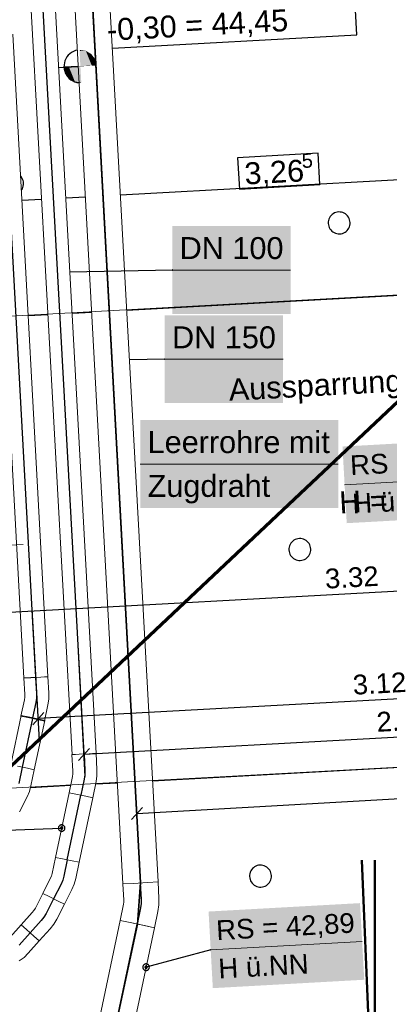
# Model space of a CAD drawing. Extents: x -779 to 790, y -208 to 633.
# Tile 86 of 232: x -89 to -55, y 97 to 187. Entities that reach past the tile are written whole.
import ezdxf
from ezdxf.lldxf.tags import DXFTag

# ---------------------------------------------------------------- set-up
doc = ezdxf.new("R2010")
doc.units = 0
doc.layers.get('0').update_dxf_attribs({"lineweight": 25})
for name, color, linetype, lineweight, true_color in [('01 Allgemein Bemaßung', 7, 'Continuous', 25, 0x848484), ('01AFU Allgemein Bemaßung-A07F5V4RWF', 7, 'Continuous', 25, 0x848484), ('02 Raster Gebäude-A07F5V4QWF', 7, 'Continuous', 25, 0x848484), ('20 Magerbeton Bohrungen', 7, 'Continuous', 25, 0x848484), ('20 Magerbeton Bohrungen-gefuellt', 7, 'Continuous', 35, 0xfefefe), ('ELT Leerrohre', 1, 'Continuous', 35, 0xff0000), ('S_Mass', 150, 'Continuous', 25, 0x007fff), ('S_Regenwasser_Grundleitung', 7, 'Continuous', 70, 0x0080ff), ('S_Warmwasser', 1, 'STRICHLINIE2', 35, 0xff0000), ('X_Mass', 150, 'Continuous', 25, 0x007fff)]:
    doc.layers.add(name, color=color, linetype=linetype, lineweight=lineweight, true_color=true_color)
doc.layers.add('02 Raster Gebäude-A07F5V53WF', color=7, linetype='Continuous', lineweight=13)
doc.layers.add('ITB_Einfügepunkt-A07F5V4UWF', color=3, linetype='Continuous', lineweight=50, true_color=0x00ff00, plot=False)
doc.layers.add('ITB_Einfügepunkt-A07F5V54WF', color=3, linetype='Continuous', lineweight=50, true_color=0x00ff00, plot=False)
doc.styles.get("Standard").update_dxf_attribs({"font": 'arial.ttf'})
tags = doc.linetypes.add('Raster-A07F5V4TWF', pattern=[0.2, 0.1, -0.05, 0, -0.05]).pattern_tags.tags
tags[10:11] = [DXFTag(74, 4), DXFTag(75, 0), DXFTag(340, '0'), DXFTag(46, 1.0), DXFTag(50, 0.0), DXFTag(44, 0.0), DXFTag(45, 0.0)]
tags[8:9] = [DXFTag(74, 4), DXFTag(75, 0), DXFTag(340, '0'), DXFTag(46, 1.0), DXFTag(50, 0.0), DXFTag(44, 0.0), DXFTag(45, 0.0)]
tags[6:7] = [DXFTag(74, 4), DXFTag(75, 0), DXFTag(340, '0'), DXFTag(46, 1.0), DXFTag(50, 0.0), DXFTag(44, 0.0), DXFTag(45, 0.0)]
tags[4:5] = [DXFTag(74, 4), DXFTag(75, 0), DXFTag(340, '0'), DXFTag(46, 1.0), DXFTag(50, 0.0), DXFTag(44, 0.0), DXFTag(45, 0.0)]
tags = doc.linetypes.add('Raster-A07F5V57WF', pattern=[0.2, 0.1, -0.05, 0, -0.05]).pattern_tags.tags
tags[10:11] = [DXFTag(74, 4), DXFTag(75, 0), DXFTag(340, '0'), DXFTag(46, 1.0), DXFTag(50, 0.0), DXFTag(44, 0.0), DXFTag(45, 0.0)]
tags[8:9] = [DXFTag(74, 4), DXFTag(75, 0), DXFTag(340, '0'), DXFTag(46, 1.0), DXFTag(50, 0.0), DXFTag(44, 0.0), DXFTag(45, 0.0)]
tags[6:7] = [DXFTag(74, 4), DXFTag(75, 0), DXFTag(340, '0'), DXFTag(46, 1.0), DXFTag(50, 0.0), DXFTag(44, 0.0), DXFTag(45, 0.0)]
tags[4:5] = [DXFTag(74, 4), DXFTag(75, 0), DXFTag(340, '0'), DXFTag(46, 1.0), DXFTag(50, 0.0), DXFTag(44, 0.0), DXFTag(45, 0.0)]
tags = doc.linetypes.add('STRICHLINIE2', pattern=[9.525, 6.35, -3.175]).pattern_tags.tags
tags[6:7] = [DXFTag(74, 4), DXFTag(75, 0), DXFTag(340, '0'), DXFTag(46, 0.0), DXFTag(50, 0.0), DXFTag(44, 0.0), DXFTag(45, 0.0)]
tags[4:5] = [DXFTag(74, 4), DXFTag(75, 0), DXFTag(340, '0'), DXFTag(46, 0.0), DXFTag(50, 0.0), DXFTag(44, 0.0), DXFTag(45, 0.0)]
tags = doc.linetypes.add('STRICHPUNKT2', pattern=[12.7, 6.35, -3.175, 0, -3.175]).pattern_tags.tags
tags[10:11] = [DXFTag(74, 4), DXFTag(75, 0), DXFTag(340, '0'), DXFTag(46, 0.0), DXFTag(50, 0.0), DXFTag(44, 0.0), DXFTag(45, 0.0)]
tags[8:9] = [DXFTag(74, 4), DXFTag(75, 0), DXFTag(340, '0'), DXFTag(46, 0.0), DXFTag(50, 0.0), DXFTag(44, 0.0), DXFTag(45, 0.0)]
tags[6:7] = [DXFTag(74, 4), DXFTag(75, 0), DXFTag(340, '0'), DXFTag(46, 0.0), DXFTag(50, 0.0), DXFTag(44, 0.0), DXFTag(45, 0.0)]
tags[4:5] = [DXFTag(74, 4), DXFTag(75, 0), DXFTag(340, '0'), DXFTag(46, 0.0), DXFTag(50, 0.0), DXFTag(44, 0.0), DXFTag(45, 0.0)]
tags = doc.linetypes.add('Wipeout_Contour-A07F5V4SWF', pattern=[1, 0, -1]).pattern_tags.tags
tags[6:7] = [DXFTag(74, 4), DXFTag(75, 0), DXFTag(340, '0'), DXFTag(46, 1.0), DXFTag(50, 0.0), DXFTag(44, 0.0), DXFTag(45, 0.0)]
tags[4:5] = [DXFTag(74, 4), DXFTag(75, 0), DXFTag(340, '0'), DXFTag(46, 1.0), DXFTag(50, 0.0), DXFTag(44, 0.0), DXFTag(45, 0.0)]

# ---------------------------------------------------------------- blocks, each defined once
blk = doc.blocks.new('Referenz-A07F5V4VWF', base_point=(-401.415, -176.34))
at = {"color": 0, "linetype": 'ByBlock', "lineweight": -2, "ltscale": 12.5}
for p, q in [((-83.374, 182.927), (-84.678, 182.856)), ((-84.678, 182.856), (-84.532, 182.289)), ((-84.532, 182.289), (-84.181, 181.82)), ((-84.181, 181.82), (-83.677, 181.522)), ((-83.677, 181.522), (-83.295, 181.468))]:
    blk.add_line(p, q, dxfattribs=at)
at = {"layer": '01AFU Allgemein Bemaßung-A07F5V4RWF', "color": 0, "linetype": 'Wipeout_Contour-A07F5V4SWF', "lineweight": -2, "ltscale": 1.625}
for p, q in [((-61.481, 175.005), (-68.837, 174.603)), ((-68.837, 174.603), (-68.681, 171.75)), ((-61.325, 172.152), (-61.481, 175.005)), ((-68.681, 171.75), (-61.325, 172.152))]:
    blk.add_line(p, q, dxfattribs=at)
at = {"layer": '01AFU Allgemein Bemaßung-A07F5V4RWF', "color": 0, "lineweight": -2}
for p, q in [((-32.408, 173.763), (-79.527, 171.185)), ((-86.716, 170.791), (-88.514, 170.693)), ((-82.722, 171.01), (-84.52, 170.912))]:
    blk.add_line(p, q, dxfattribs=at)
at = {"layer": '02 Raster Gebäude-A07F5V4QWF', "color": 0, "linetype": 'Raster-A07F5V4TWF', "lineweight": -2, "ltscale": 187.5}
for p, q in [((451.144, 189.676), (-78.952, 160.671)), ((-86.141, 160.277), (-87.938, 160.179)), ((-82.147, 160.496), (-83.944, 160.397)), ((448.25, 146.453), (-76.602, 117.734)), ((-84.077, 117.325), (-87.741, 117.125)), ((-79.798, 117.559), (-81.802, 117.45))]:
    blk.add_line(p, q, dxfattribs=at)
at = {"layer": '20 Magerbeton Bohrungen', "color": 0, "linetype": 'Wipeout_Contour-A07F5V4SWF', "lineweight": -2, "ltscale": 1.625}
for p, q in [((-57.967, 185.823), (-58.276, 191.473)), ((-80.261, 184.603), (-57.967, 185.823))]:
    blk.add_line(p, q, dxfattribs=at)
at = {"layer": '20 Magerbeton Bohrungen', "color": 0, "lineweight": -2}
for p, q in [((-83.982, 184.205), (-84.14, 184.09)), ((-83.81, 184.299), (-83.982, 184.205)), ((-83.626, 184.37), (-83.81, 184.299)), ((-83.456, 184.411), (-83.626, 184.37)), ((-84.643, 183.267), (-84.674, 183.073)), ((-84.588, 183.455), (-84.643, 183.267)), ((-84.508, 183.634), (-84.588, 183.455)), ((-84.406, 183.802), (-84.508, 183.634)), ((-84.283, 183.955), (-84.406, 183.802)), ((-84.14, 184.09), (-84.283, 183.955)), ((-85.172, 182.829), (-83.374, 182.927)), ((-84.674, 183.073), (-84.679, 182.877)), ((-84.679, 182.877), (-84.658, 182.682)), ((-84.658, 182.682), (-84.612, 182.491)), ((-84.612, 182.491), (-84.541, 182.308)), ((-84.541, 182.308), (-84.448, 182.135)), ((-84.448, 182.135), (-84.332, 181.977)), ((-84.332, 181.977), (-84.197, 181.835)), ((-84.197, 181.835), (-84.044, 181.711)), ((-84.044, 181.711), (-83.877, 181.609)), ((-83.877, 181.609), (-83.697, 181.529)), ((-83.697, 181.529), (-83.509, 181.474)), ((-83.509, 181.474), (-83.315, 181.443)), ((-83.315, 181.443), (-83.293, 181.443)), ((-88.593, 172.882), (-88.636, 172.927)), ((-88.516, 172.777), (-88.593, 172.882)), ((-88.454, 172.662), (-88.516, 172.777)), ((-88.407, 172.54), (-88.454, 172.662)), ((-88.376, 172.412), (-88.407, 172.54)), ((-88.565, 171.639), (-88.544, 171.666)), ((-88.544, 171.666), (-88.476, 171.777)), ((-88.476, 171.777), (-88.423, 171.897)), ((-88.423, 171.897), (-88.386, 172.022)), ((-88.386, 172.022), (-88.366, 172.151)), ((-88.362, 172.282), (-88.376, 172.412)), ((-88.366, 172.151), (-88.362, 172.282)), ((-60.549, 168.873), (-60.569, 168.744)), ((-60.512, 168.999), (-60.549, 168.873)), ((-60.459, 169.118), (-60.512, 168.999)), ((-60.391, 169.23), (-60.459, 169.118)), ((-60.308, 169.332), (-60.391, 169.23)), ((-60.214, 169.422), (-60.308, 169.332)), ((-60.108, 169.499), (-60.214, 169.422)), ((-59.993, 169.562), (-60.108, 169.499)), ((-59.871, 169.609), (-59.993, 169.562)), ((-59.744, 169.639), (-59.871, 169.609)), ((-59.614, 169.653), (-59.744, 169.639)), ((-59.483, 169.65), (-59.614, 169.653)), ((-59.354, 169.629), (-59.483, 169.65)), ((-59.228, 169.592), (-59.354, 169.629)), ((-59.108, 169.539), (-59.228, 169.592)), ((-58.997, 169.471), (-59.108, 169.539)), ((-58.895, 169.389), (-58.997, 169.471)), ((-58.805, 169.294), (-58.895, 169.389)), ((-58.728, 169.188), (-58.805, 169.294)), ((-58.665, 169.074), (-58.728, 169.188)), ((-58.618, 168.952), (-58.665, 169.074)), ((-58.588, 168.824), (-58.618, 168.952)), ((-60.569, 168.744), (-60.572, 168.613)), ((-60.572, 168.613), (-60.559, 168.483)), ((-60.559, 168.483), (-60.528, 168.356)), ((-60.528, 168.356), (-60.481, 168.234)), ((-60.481, 168.234), (-60.418, 168.119)), ((-60.418, 168.119), (-60.341, 168.013)), ((-60.341, 168.013), (-60.251, 167.919)), ((-58.933, 167.886), (-58.838, 167.976)), ((-58.838, 167.976), (-58.756, 168.078)), ((-58.756, 168.078), (-58.687, 168.189)), ((-58.687, 168.189), (-58.634, 168.309)), ((-58.634, 168.309), (-58.597, 168.434)), ((-58.597, 168.434), (-58.577, 168.563)), ((-58.574, 168.694), (-58.588, 168.824)), ((-58.577, 168.563), (-58.574, 168.694)), ((-60.251, 167.919), (-60.149, 167.836)), ((-60.149, 167.836), (-60.038, 167.768)), ((-60.038, 167.768), (-59.918, 167.715)), ((-59.918, 167.715), (-59.793, 167.678)), ((-59.793, 167.678), (-59.663, 167.658)), ((-59.663, 167.658), (-59.533, 167.654)), ((-59.533, 167.654), (-59.402, 167.668)), ((-59.402, 167.668), (-59.275, 167.699)), ((-59.275, 167.699), (-59.153, 167.746)), ((-59.153, 167.746), (-59.038, 167.809)), ((-59.038, 167.809), (-58.933, 167.886)), ((-64.047, 139.33), (-64.1, 139.21)), ((-63.979, 139.441), (-64.047, 139.33)), ((-63.896, 139.543), (-63.979, 139.441)), ((-63.802, 139.633), (-63.896, 139.543)), ((-63.696, 139.71), (-63.802, 139.633)), ((-63.581, 139.773), (-63.696, 139.71)), ((-63.459, 139.82), (-63.581, 139.773)), ((-63.332, 139.851), (-63.459, 139.82)), ((-63.202, 139.864), (-63.332, 139.851)), ((-63.071, 139.861), (-63.202, 139.864)), ((-62.942, 139.841), (-63.071, 139.861)), ((-62.816, 139.804), (-62.942, 139.841)), ((-62.696, 139.751), (-62.816, 139.804)), ((-62.585, 139.683), (-62.696, 139.751)), ((-62.483, 139.6), (-62.585, 139.683)), ((-62.393, 139.506), (-62.483, 139.6)), ((-62.316, 139.4), (-62.393, 139.506)), ((-62.253, 139.285), (-62.316, 139.4)), ((-62.206, 139.163), (-62.253, 139.285)), ((-64.157, 138.955), (-64.16, 138.825)), ((-64.16, 138.825), (-64.147, 138.695)), ((-64.137, 139.085), (-64.157, 138.955)), ((-64.147, 138.695), (-64.116, 138.567)), ((-64.1, 139.21), (-64.137, 139.085)), ((-64.116, 138.567), (-64.069, 138.445)), ((-64.069, 138.445), (-64.006, 138.33)), ((-64.006, 138.33), (-63.929, 138.225)), ((-62.344, 138.289), (-62.275, 138.401)), ((-62.275, 138.401), (-62.222, 138.52)), ((-62.222, 138.52), (-62.185, 138.646)), ((-62.176, 139.036), (-62.206, 139.163)), ((-62.185, 138.646), (-62.165, 138.775)), ((-62.162, 138.906), (-62.176, 139.036)), ((-62.165, 138.775), (-62.162, 138.906)), ((-63.929, 138.225), (-63.839, 138.13)), ((-63.839, 138.13), (-63.737, 138.048)), ((-63.737, 138.048), (-63.626, 137.98)), ((-63.626, 137.98), (-63.506, 137.926)), ((-63.506, 137.926), (-63.381, 137.889)), ((-63.381, 137.889), (-63.251, 137.869)), ((-63.251, 137.869), (-63.121, 137.866)), ((-63.121, 137.866), (-62.991, 137.88)), ((-62.991, 137.88), (-62.863, 137.91)), ((-62.863, 137.91), (-62.741, 137.957)), ((-62.741, 137.957), (-62.626, 138.02)), ((-62.626, 138.02), (-62.521, 138.097)), ((-62.521, 138.097), (-62.426, 138.187)), ((-62.426, 138.187), (-62.344, 138.289)), ((-67.567, 109.653), (-67.635, 109.541)), ((-67.484, 109.755), (-67.567, 109.653)), ((-67.39, 109.845), (-67.484, 109.755)), ((-67.284, 109.922), (-67.39, 109.845)), ((-67.169, 109.984), (-67.284, 109.922)), ((-67.047, 110.031), (-67.169, 109.984)), ((-66.92, 110.062), (-67.047, 110.031)), ((-66.79, 110.076), (-66.92, 110.062)), ((-66.659, 110.073), (-66.79, 110.076)), ((-66.53, 110.052), (-66.659, 110.073)), ((-66.404, 110.015), (-66.53, 110.052)), ((-66.285, 109.962), (-66.404, 110.015)), ((-66.173, 109.894), (-66.285, 109.962)), ((-66.071, 109.812), (-66.173, 109.894)), ((-65.981, 109.717), (-66.071, 109.812)), ((-65.904, 109.611), (-65.981, 109.717)), ((-65.841, 109.496), (-65.904, 109.611)), ((-67.745, 109.167), (-67.748, 109.036)), ((-67.748, 109.036), (-67.735, 108.906)), ((-67.725, 109.296), (-67.745, 109.167)), ((-67.735, 108.906), (-67.704, 108.779)), ((-67.688, 109.422), (-67.725, 109.296)), ((-67.704, 108.779), (-67.657, 108.657)), ((-67.635, 109.541), (-67.688, 109.422)), ((-65.863, 108.612), (-65.81, 108.732)), ((-65.794, 109.374), (-65.841, 109.496)), ((-65.81, 108.732), (-65.773, 108.857)), ((-65.764, 109.247), (-65.794, 109.374)), ((-65.773, 108.857), (-65.753, 108.986)), ((-65.75, 109.117), (-65.764, 109.247)), ((-65.753, 108.986), (-65.75, 109.117)), ((-67.657, 108.657), (-67.594, 108.542)), ((-67.594, 108.542), (-67.517, 108.436)), ((-67.517, 108.436), (-67.427, 108.341)), ((-67.427, 108.341), (-67.325, 108.259)), ((-67.325, 108.259), (-67.214, 108.191)), ((-67.214, 108.191), (-67.094, 108.138)), ((-67.094, 108.138), (-66.969, 108.101)), ((-66.969, 108.101), (-66.839, 108.081)), ((-66.839, 108.081), (-66.709, 108.077)), ((-66.709, 108.077), (-66.579, 108.091)), ((-66.579, 108.091), (-66.451, 108.122)), ((-66.451, 108.122), (-66.329, 108.169)), ((-66.329, 108.169), (-66.214, 108.231)), ((-66.214, 108.231), (-66.109, 108.308)), ((-66.109, 108.308), (-66.014, 108.399)), ((-66.014, 108.399), (-65.932, 108.5)), ((-65.932, 108.5), (-65.863, 108.612))]:
    blk.add_line(p, q, dxfattribs=at)
at = {"layer": '20 Magerbeton Bohrungen-gefuellt', "color": 0}
for points in [[(-83.24, 184.432), (-83.262, 184.432), (-83.262, 184.436)], [(-83.18, 182.938), (-83.24, 184.432), (-83.262, 184.432)], [(-82.626, 182.968), (-83.181, 182.968), (-83.24, 184.432)], [(-82.682, 184.353), (-83.207, 184.353), (-83.24, 184.432)], [(-82.626, 182.968), (-82.682, 184.353), (-83.207, 184.353)], [(-82.136, 182.995), (-82.627, 182.995), (-82.682, 184.353)], [(-82.179, 184.055), (-82.562, 184.055), (-82.682, 184.353)], [(-82.136, 182.995), (-82.179, 184.055), (-82.562, 184.055)], [(-81.804, 183.013), (-82.136, 183.013), (-82.179, 184.055)], [(-81.827, 183.587), (-82.01, 183.587), (-82.179, 184.055)], [(-81.804, 183.013), (-81.827, 183.587), (-82.01, 183.587)], [(-81.682, 183.02), (-81.804, 183.02), (-81.827, 183.587)], [(-84.555, 182.856), (-84.678, 182.856), (-84.556, 182.862)], [(-84.532, 182.289), (-84.555, 182.856), (-84.678, 182.856)], [(-84.223, 182.862), (-84.556, 182.862), (-84.224, 182.88)], [(-84.349, 182.289), (-84.532, 182.289), (-84.556, 182.862)], [(-84.181, 181.82), (-84.223, 182.862), (-84.556, 182.862)], [(-83.732, 182.88), (-84.224, 182.88), (-83.733, 182.907)], [(-83.797, 181.82), (-84.181, 181.82), (-84.224, 182.88)], [(-83.677, 181.522), (-83.732, 182.88), (-84.224, 182.88)], [(-83.179, 182.907), (-83.733, 182.907), (-83.18, 182.938)], [(-83.153, 181.522), (-83.677, 181.522), (-83.733, 182.907)], [(-83.119, 181.443), (-83.179, 182.907), (-83.733, 182.907)], [(-83.18, 182.938), (-82.626, 182.968), (-83.181, 182.968)], [(-83.098, 181.443), (-83.119, 181.443), (-83.18, 182.938)], [(-82.626, 182.968), (-82.136, 182.995), (-82.627, 182.995)], [(-82.136, 182.995), (-81.804, 183.013), (-82.136, 183.013)], [(-81.804, 183.013), (-81.682, 183.02), (-81.804, 183.02)], [(-84.181, 181.82), (-84.349, 182.289), (-84.532, 182.289)], [(-83.677, 181.522), (-83.797, 181.82), (-84.181, 181.82)], [(-83.119, 181.443), (-83.153, 181.522), (-83.677, 181.522)], [(-83.098, 181.44), (-83.098, 181.443), (-83.119, 181.443)]]:
    blk.add_solid(points, dxfattribs=at)
at = {"layer": 'ITB_Einfügepunkt-A07F5V4UWF', "color": 0, "linetype": 'Continuous', "ltscale": 25}
blk.add_line((-57.495, 110.519), (-55.214, 54.237), dxfattribs=at)
at = {"layer": '01 Allgemein Bemaßung', "color": 0, "linetype": 'ByBlock', "lineweight": -2, "ltscale": 0.21125, "char_height": 2.00026, "attachment_point": 1, "rotation": 3.13197}
for s, insert in [('{\\fArial;Aussparrung im Fundament}', (-69.705, 154.426)), ('{\\fArial;H = Fundamenthöhe}', (-59.623, 144.15))]:
    blk.add_mtext(s, dxfattribs=dict(at, insert=insert))
at = {"layer": '01AFU Allgemein Bemaßung-A07F5V4RWF', "color": 0, "linetype": 'ByBlock', "lineweight": -2, "ltscale": 1.625, "attachment_point": 1, "rotation": 3.13197}
for s, insert, char_height in [('{\\fArial;3,26}', (-68.267, 174.152), 2.00026), ('{\\fArial;5}', (-63.039, 174.979), 1.32017)]:
    blk.add_mtext(s, dxfattribs=dict(at, insert=insert, char_height=char_height))
at = {"layer": '20 Magerbeton Bohrungen', "color": 0, "linetype": 'ByBlock', "lineweight": -2, "ltscale": 0.405, "insert": (-80.812, 187.263), "char_height": 2.00026, "attachment_point": 1, "rotation": 3.13197}
blk.add_mtext('{\\fArial;-0,30 = 44,45}', dxfattribs=at)
blk = doc.blocks.new('Referenz-A07F5V59WF', base_point=(-759.499, -206.186))
at = {"layer": '02 Raster Gebäude-A07F5V53WF', "color": 0, "linetype": 'Raster-A07F5V57WF', "ltscale": 117.000008}
for p, q in [((451.033, 189.73), (-288.356, 149.263)), ((448.141, 146.515), (-286.611, 106.301))]:
    blk.add_line(p, q, dxfattribs=at)
at = {"layer": '02 Raster Gebäude-A07F5V53WF', "color": 0, "linetype": 'Continuous', "ltscale": 117.000008}
blk.add_line((-128.341, 137.134), (-88.403, 139.32), dxfattribs=at)
at = {"layer": 'ITB_Einfügepunkt-A07F5V54WF', "color": 0, "linetype": 'Continuous', "ltscale": 28.125002}
blk.add_line((-56.322, 110.524), (-56.322, 54.196), dxfattribs=at)
blk = doc.blocks.new('Maß-A07F5VEDWF', base_point=(-92.059, 123.026))
at = {"color": 0, "linetype": 'ByBlock', "lineweight": -2, "ltscale": 0.25}
for p, q in [((-25.478, 138.63), (-24.822, 126.647)), ((-25.368, 136.633), (-91.559, 133.011)), ((-25.869, 136.074), (-24.868, 137.191)), ((-91.668, 135.008), (-91.013, 123.026)), ((-92.059, 132.452), (-91.058, 133.569))]:
    blk.add_line(p, q, dxfattribs=at)
at = {"color": 0, "linetype": 'ByBlock', "lineweight": -2, "ltscale": 0.25, "insert": (-60.919, 137.091), "char_height": 1.8, "attachment_point": 1, "rotation": 3.13203}
blk.add_mtext('{\\fArial;3.32}', dxfattribs=at)
blk = doc.blocks.new('Maß-A07F5VEFWF', base_point=(-87.576, 121.446))
at = {"color": 0, "linetype": 'ByBlock', "lineweight": -2, "ltscale": 0.25}
for p, q in [((-24.723, 124.851), (-25.379, 136.833)), ((-86.921, 121.446), (-87.576, 133.429)), ((-24.833, 126.848), (-87.03, 123.443)), ((-25.333, 126.289), (-24.332, 127.406)), ((-87.53, 122.885), (-86.529, 124.002))]:
    blk.add_line(p, q, dxfattribs=at)
at = {"color": 0, "linetype": 'ByBlock', "lineweight": -2, "ltscale": 0.25, "insert": (-58.387, 127.415), "char_height": 1.8, "attachment_point": 1, "rotation": 3.1327}
blk.add_mtext('{\\fArial;3.12}', dxfattribs=at)
blk = doc.blocks.new('Maß-A07F5VEHWF', base_point=(-83.391, 118.17))
at = {"color": 0, "linetype": 'ByBlock', "lineweight": -2, "ltscale": 0.25}
for p, q in [((-24.532, 121.356), (-25.188, 133.338)), ((-82.735, 118.17), (-83.391, 130.152)), ((-24.642, 123.353), (-82.845, 120.167)), ((-25.142, 122.794), (-24.141, 123.911)), ((-83.345, 119.609), (-82.344, 120.726))]:
    blk.add_line(p, q, dxfattribs=at)
at = {"color": 0, "linetype": 'ByBlock', "lineweight": -2, "ltscale": 0.25, "insert": (-56.216, 124.028), "char_height": 1.8, "attachment_point": 1, "rotation": 3.1327}
blk.add_mtext('{\\fArial;2.92}', dxfattribs=at)
blk = doc.blocks.new('Maß-A07F5VEJWF', base_point=(-78.582, 112.79))
at = {"color": 0, "linetype": 'ByBlock', "lineweight": -2, "ltscale": 0.25}
for p, q in [((-24.2, 115.827), (-24.877, 127.808)), ((-77.904, 112.79), (-78.582, 124.771)), ((-78.017, 114.787), (-24.313, 117.824)), ((-23.813, 118.383), (-24.812, 117.264)), ((-77.518, 115.347), (-78.517, 114.228))]:
    blk.add_line(p, q, dxfattribs=at)
at = {"color": 0, "linetype": 'ByBlock', "lineweight": -2, "ltscale": 0.25, "insert": (-53.651, 118.569), "char_height": 1.8, "attachment_point": 1, "rotation": 3.23638}
blk.add_mtext('{\\fArial;2.69}', dxfattribs=at)

msp = doc.modelspace()

# ---------------------------------------------------------------- linework, layer by layer
at = {"layer": 'ELT Leerrohre', "color": 1, "lineweight": 13, "true_color": 0xff0000}
for p, q in [((-85.534, 222.393), (-79.294, 108.364)), ((-76.099, 108.539), (-82.339, 222.568)), ((-89.487, 221.42), (-83.945, 120.152)), ((-81.749, 120.272), (-87.29, 221.54)), ((-91.534, 185.633), (-88.334, 127.135)), ((-86.137, 127.256), (-89.344, 185.868)), ((-88.335, 127.148), (-87.691, 127.183)), ((-88.335, 127.148), (-88.253, 125.644)), ((-88.334, 127.135), (-88.015, 127.153)), ((-88.01, 127.153), (-87.69, 127.171)), ((-87.691, 127.183), (-86.782, 127.233)), ((-87.69, 127.171), (-86.78, 127.22)), ((-86.782, 127.233), (-86.462, 127.251)), ((-86.78, 127.22), (-86.137, 127.256)), ((-86.457, 127.251), (-86.138, 127.268)), ((-86.056, 125.765), (-86.138, 127.268)), ((-86.062, 125.228), (-86.056, 125.765)), ((-88.29, 125.15), (-88.6, 123.676)), ((-88.29, 125.15), (-88.255, 125.396)), ((-88.255, 125.396), (-88.253, 125.644)), ((-86.137, 124.697), (-86.062, 125.228)), ((-86.447, 123.223), (-86.137, 124.697)), ((-88.589, 123.73), (-89.535, 119.228)), ((-88.6, 123.676), (-87.97, 123.543)), ((-88.589, 123.73), (-87.958, 123.598)), ((-87.97, 123.543), (-87.078, 123.356)), ((-87.958, 123.598), (-87.066, 123.41)), ((-87.382, 118.776), (-86.436, 123.278)), ((-87.078, 123.356), (-86.447, 123.223)), ((-87.066, 123.41), (-86.436, 123.278)), ((-83.303, 120.19), (-83.946, 120.155)), ((-83.946, 120.155), (-83.864, 118.651)), ((-83.945, 120.152), (-83.627, 120.169)), ((-83.621, 120.169), (-83.302, 120.187)), ((-82.393, 120.24), (-83.303, 120.19)), ((-83.302, 120.187), (-82.392, 120.237)), ((-82.074, 120.257), (-82.393, 120.24)), ((-82.392, 120.237), (-81.749, 120.272)), ((-81.75, 120.275), (-82.068, 120.258)), ((-81.667, 118.771), (-81.75, 120.275)), ((-88.904, 119.096), (-88.012, 118.908)), ((-88.904, 119.096), (-88.012, 118.908)), ((-88.012, 118.908), (-87.382, 118.776)), ((-88.012, 118.908), (-87.382, 118.776)), ((-87.691, 117.302), (-87.382, 118.776)), ((-83.864, 118.651), (-83.867, 118.402)), ((-81.667, 118.771), (-81.673, 118.235)), ((-83.902, 118.156), (-84.212, 116.683)), ((-83.867, 118.402), (-83.902, 118.156)), ((-82.059, 116.23), (-81.749, 117.704)), ((-81.673, 118.235), (-81.749, 117.704)), ((-88.046, 116.292), (-87.836, 116.786)), ((-87.836, 116.786), (-87.691, 117.302)), ((-88.727, 114.949), (-88.046, 116.292)), ((-84.213, 116.676), (-85.451, 110.784)), ((-84.213, 116.676), (-83.583, 116.543)), ((-83.581, 116.55), (-84.212, 116.683)), ((-83.583, 116.543), (-82.691, 116.356)), ((-82.689, 116.363), (-83.581, 116.55)), ((-83.298, 110.332), (-82.06, 116.223)), ((-82.691, 116.356), (-82.06, 116.223)), ((-82.059, 116.23), (-82.689, 116.363)), ((-85.451, 110.784), (-85.761, 109.31)), ((-84.821, 110.652), (-85.451, 110.784)), ((-85.451, 110.784), (-84.821, 110.652)), ((-83.929, 110.464), (-84.821, 110.652)), ((-84.821, 110.652), (-83.929, 110.464)), ((-83.298, 110.332), (-83.929, 110.464)), ((-83.929, 110.464), (-83.298, 110.332)), ((-83.608, 108.858), (-83.298, 110.332)), ((-85.925, 108.842), (-86.606, 107.499)), ((-85.828, 109.071), (-85.925, 108.842)), ((-85.761, 109.31), (-85.828, 109.071)), ((-83.608, 108.858), (-83.752, 108.341)), ((-84.644, 106.505), (-83.963, 107.848)), ((-83.752, 108.341), (-83.963, 107.848)), ((-79.295, 108.372), (-79.27, 108.373)), ((-79.294, 108.364), (-78.359, 108.415)), ((-79.294, 108.364), (-79.213, 106.868)), ((-78.359, 108.415), (-77.035, 108.488)), ((-77.035, 108.488), (-76.099, 108.539)), ((-76.124, 108.545), (-76.1, 108.547)), ((-76.017, 107.043), (-76.099, 108.539)), ((-86.606, 107.499), (-87.287, 106.156)), ((-86.031, 107.208), (-86.606, 107.499)), ((-86.031, 107.208), (-86.606, 107.499)), ((-85.218, 106.796), (-86.031, 107.208)), ((-85.218, 106.796), (-86.031, 107.208)), ((-76.024, 106.441), (-76.017, 107.043)), ((-87.287, 106.156), (-87.413, 105.942)), ((-85.324, 105.161), (-84.644, 106.505)), ((-84.644, 106.505), (-85.218, 106.796)), ((-84.644, 106.505), (-85.218, 106.796)), ((-79.24, 106.504), (-79.55, 105.03)), ((-79.24, 106.504), (-79.215, 106.685)), ((-79.215, 106.685), (-79.213, 106.868)), ((-76.109, 105.846), (-76.024, 106.441)), ((-87.567, 105.746), (-88.572, 104.625)), ((-87.413, 105.942), (-87.567, 105.746)), ((-85.324, 105.161), (-85.597, 104.7)), ((-76.419, 104.372), (-76.109, 105.846)), ((-88.572, 104.625), (-89.577, 103.503)), ((-88.092, 104.195), (-88.572, 104.625)), ((-88.092, 104.195), (-88.572, 104.625)), ((-87.413, 103.586), (-88.092, 104.195)), ((-87.413, 103.586), (-88.092, 104.195)), ((-86.933, 103.156), (-85.928, 104.278)), ((-85.597, 104.7), (-85.928, 104.278)), ((-79.564, 105.029), (-81.415, 96.222)), ((-79.564, 105.029), (-78.647, 104.837)), ((-79.55, 105.03), (-78.633, 104.837)), ((-78.647, 104.837), (-77.35, 104.564)), ((-78.633, 104.837), (-77.336, 104.565)), ((-78.283, 95.564), (-76.432, 104.371)), ((-77.35, 104.564), (-76.432, 104.371)), ((-77.336, 104.565), (-76.419, 104.372)), ((-86.933, 103.156), (-87.413, 103.586)), ((-86.933, 103.156), (-87.413, 103.586)), ((-87.939, 102.035), (-86.933, 103.156)), ((-88.322, 101.66), (-88.751, 101.338)), ((-87.939, 102.035), (-88.322, 101.66))]:
    msp.add_line(p, q, dxfattribs=at)
at = {"layer": 'ELT Leerrohre', "color": 1, "linetype": 'STRICHPUNKT2', "lineweight": 25, "ltscale": 0.25, "true_color": 0xff0000}
for p, q in [((-77.697, 108.459), (-83.936, 222.481)), ((-82.847, 120.215), (-88.388, 221.48)), ((-87.236, 127.208), (-90.436, 185.693)), ((-87.154, 125.704), (-87.236, 127.195)), ((-87.512, 123.504), (-87.214, 124.924)), ((-87.214, 124.924), (-87.158, 125.312)), ((-87.158, 125.312), (-87.154, 125.704)), ((-88.458, 119.002), (-87.524, 123.45)), ((-82.848, 120.212), (-82.766, 118.711)), ((-88.768, 117.528), (-88.458, 119.002)), ((-82.766, 118.711), (-82.77, 118.319)), ((-82.825, 117.93), (-83.135, 116.456)), ((-82.77, 118.319), (-82.825, 117.93)), ((-84.375, 110.558), (-83.137, 116.449)), ((-84.375, 110.558), (-84.684, 109.084)), ((-84.79, 108.706), (-84.944, 108.345)), ((-84.684, 109.084), (-84.79, 108.706)), ((-84.944, 108.345), (-85.625, 107.002)), ((-77.615, 106.956), (-77.697, 108.451)), ((-85.625, 107.002), (-86.305, 105.659)), ((-77.619, 106.563), (-77.615, 106.956)), ((-77.984, 104.701), (-77.675, 106.175)), ((-77.675, 106.175), (-77.619, 106.563)), ((-86.505, 105.321), (-86.748, 105.012)), ((-86.305, 105.659), (-86.505, 105.321)), ((-86.748, 105.012), (-87.753, 103.891)), ((-79.849, 95.893), (-77.998, 104.7)), ((-87.753, 103.891), (-88.758, 102.769))]:
    msp.add_line(p, q, dxfattribs=at)
at = {"layer": 'S_Mass'}
for p, q in [((-74.793, 164.362), (-84.151, 164.168)), ((-74.802, 164.365), (-74.803, 164.364)), ((-74.803, 164.364), (-74.803, 164.363)), ((-74.803, 164.363), (-74.803, 164.362)), ((-74.803, 164.362), (-74.803, 164.36)), ((-74.803, 164.36), (-74.803, 164.359)), ((-74.803, 164.359), (-74.802, 164.358)), ((-74.801, 164.368), (-74.802, 164.367)), ((-74.802, 164.367), (-74.802, 164.365)), ((-74.8, 164.369), (-74.801, 164.368)), ((-74.799, 164.37), (-74.8, 164.369)), ((-74.798, 164.37), (-74.799, 164.37)), ((-74.797, 164.371), (-74.798, 164.37)), ((-74.796, 164.371), (-74.797, 164.371)), ((-74.794, 164.372), (-74.796, 164.371)), ((-74.793, 164.372), (-74.794, 164.372)), ((-74.792, 164.372), (-74.793, 164.372)), ((-74.79, 164.371), (-74.792, 164.372)), ((-74.789, 164.371), (-74.79, 164.371)), ((-74.788, 164.37), (-74.789, 164.371)), ((-74.787, 164.37), (-74.788, 164.37)), ((-74.786, 164.369), (-74.787, 164.37)), ((-74.785, 164.368), (-74.786, 164.369)), ((-74.784, 164.367), (-74.785, 164.368)), ((-74.784, 164.365), (-74.784, 164.367)), ((-74.783, 164.364), (-74.784, 164.365)), ((-74.784, 164.358), (-74.783, 164.359)), ((-74.783, 164.363), (-74.783, 164.364)), ((-74.783, 164.362), (-74.783, 164.363)), ((-74.783, 164.36), (-74.783, 164.362)), ((-74.783, 164.359), (-74.783, 164.36)), ((-74.802, 164.358), (-74.802, 164.357)), ((-74.802, 164.357), (-74.801, 164.356)), ((-74.801, 164.356), (-74.8, 164.355)), ((-74.8, 164.355), (-74.799, 164.354)), ((-74.799, 164.354), (-74.798, 164.353)), ((-74.798, 164.353), (-74.797, 164.352)), ((-74.797, 164.352), (-74.796, 164.352)), ((-74.796, 164.352), (-74.794, 164.352)), ((-74.794, 164.352), (-74.793, 164.352)), ((-74.793, 164.352), (-74.792, 164.352)), ((-74.792, 164.352), (-74.79, 164.352)), ((-74.79, 164.352), (-74.789, 164.352)), ((-74.789, 164.352), (-74.788, 164.353)), ((-74.788, 164.353), (-74.787, 164.354)), ((-74.787, 164.354), (-74.786, 164.355)), ((-74.786, 164.355), (-74.785, 164.356)), ((-74.785, 164.356), (-74.784, 164.357)), ((-74.784, 164.357), (-74.784, 164.358)), ((-75.485, 156.222), (-78.705, 156.153)), ((-75.494, 156.224), (-75.495, 156.223)), ((-75.495, 156.223), (-75.495, 156.222)), ((-75.495, 156.222), (-75.495, 156.221)), ((-75.495, 156.221), (-75.494, 156.219)), ((-75.493, 156.227), (-75.494, 156.226)), ((-75.494, 156.226), (-75.494, 156.224)), ((-75.494, 156.219), (-75.494, 156.218)), ((-75.494, 156.218), (-75.493, 156.217)), ((-75.492, 156.229), (-75.493, 156.228)), ((-75.493, 156.228), (-75.493, 156.227)), ((-75.493, 156.217), (-75.493, 156.216)), ((-75.493, 156.216), (-75.492, 156.215)), ((-75.491, 156.23), (-75.492, 156.229)), ((-75.492, 156.215), (-75.491, 156.214)), ((-75.49, 156.23), (-75.491, 156.23)), ((-75.491, 156.214), (-75.49, 156.213)), ((-75.488, 156.231), (-75.49, 156.23)), ((-75.49, 156.213), (-75.488, 156.213)), ((-75.487, 156.231), (-75.488, 156.231)), ((-75.488, 156.213), (-75.487, 156.212)), ((-75.486, 156.232), (-75.487, 156.231)), ((-75.487, 156.212), (-75.486, 156.212)), ((-75.485, 156.232), (-75.486, 156.232)), ((-75.486, 156.212), (-75.485, 156.212)), ((-75.483, 156.232), (-75.485, 156.232)), ((-75.485, 156.212), (-75.483, 156.212)), ((-75.482, 156.231), (-75.483, 156.232)), ((-75.483, 156.212), (-75.482, 156.212)), ((-75.481, 156.231), (-75.482, 156.231)), ((-75.482, 156.212), (-75.481, 156.213)), ((-75.48, 156.23), (-75.481, 156.231)), ((-75.481, 156.213), (-75.48, 156.213)), ((-75.479, 156.23), (-75.48, 156.23)), ((-75.48, 156.213), (-75.479, 156.214)), ((-75.478, 156.229), (-75.479, 156.23)), ((-75.479, 156.214), (-75.478, 156.215)), ((-75.477, 156.228), (-75.478, 156.229)), ((-75.478, 156.215), (-75.477, 156.216)), ((-75.476, 156.227), (-75.477, 156.228)), ((-75.477, 156.216), (-75.476, 156.217)), ((-75.475, 156.226), (-75.476, 156.227)), ((-75.476, 156.217), (-75.475, 156.218)), ((-75.475, 156.224), (-75.475, 156.226)), ((-75.475, 156.223), (-75.475, 156.224)), ((-75.475, 156.222), (-75.475, 156.223)), ((-75.475, 156.221), (-75.475, 156.222)), ((-75.475, 156.219), (-75.475, 156.221)), ((-75.475, 156.218), (-75.475, 156.219)), ((-111.595, 112.404), (-84.889, 113.459)), ((-85.187, 113.498), (-85.189, 113.459)), ((-85.189, 113.459), (-85.187, 113.42)), ((-85.179, 113.537), (-85.187, 113.498)), ((-85.187, 113.42), (-85.179, 113.381)), ((-85.166, 113.574), (-85.179, 113.537)), ((-85.179, 113.381), (-85.166, 113.344)), ((-85.149, 113.609), (-85.166, 113.574)), ((-85.166, 113.344), (-85.149, 113.309)), ((-85.127, 113.642), (-85.149, 113.609)), ((-85.149, 113.309), (-85.127, 113.276)), ((-85.101, 113.671), (-85.127, 113.642)), ((-85.127, 113.276), (-85.101, 113.247)), ((-85.072, 113.697), (-85.101, 113.671)), ((-85.101, 113.247), (-85.072, 113.221)), ((-85.039, 113.719), (-85.072, 113.697)), ((-85.072, 113.221), (-85.039, 113.199)), ((-85.004, 113.736), (-85.039, 113.719)), ((-85.039, 113.199), (-85.004, 113.182)), ((-84.967, 113.749), (-85.004, 113.736)), ((-85.004, 113.182), (-84.967, 113.169)), ((-84.988, 113.472), (-84.989, 113.459)), ((-84.989, 113.459), (-84.988, 113.446)), ((-84.986, 113.485), (-84.988, 113.472)), ((-84.988, 113.446), (-84.986, 113.433)), ((-84.982, 113.497), (-84.986, 113.485)), ((-84.986, 113.433), (-84.982, 113.421)), ((-84.976, 113.509), (-84.982, 113.497)), ((-84.982, 113.421), (-84.976, 113.409)), ((-84.968, 113.52), (-84.976, 113.509)), ((-84.976, 113.409), (-84.968, 113.398)), ((-84.96, 113.53), (-84.968, 113.52)), ((-84.968, 113.398), (-84.96, 113.388)), ((-84.928, 113.756), (-84.967, 113.749)), ((-84.967, 113.169), (-84.928, 113.161)), ((-84.95, 113.538), (-84.96, 113.53)), ((-84.96, 113.388), (-84.95, 113.38)), ((-84.939, 113.545), (-84.95, 113.538)), ((-84.95, 113.38), (-84.939, 113.372)), ((-84.927, 113.551), (-84.939, 113.545)), ((-84.939, 113.372), (-84.927, 113.366)), ((-84.889, 113.759), (-84.928, 113.756)), ((-84.915, 113.555), (-84.927, 113.551)), ((-84.927, 113.366), (-84.915, 113.362)), ((-84.902, 113.558), (-84.915, 113.555)), ((-84.915, 113.362), (-84.902, 113.36)), ((-84.889, 113.559), (-84.902, 113.558)), ((-84.902, 113.36), (-84.889, 113.359)), ((-84.85, 113.756), (-84.889, 113.759)), ((-84.876, 113.558), (-84.889, 113.559)), ((-84.889, 113.359), (-84.876, 113.36)), ((-84.863, 113.555), (-84.876, 113.558)), ((-84.876, 113.36), (-84.863, 113.362)), ((-84.851, 113.551), (-84.863, 113.555)), ((-84.863, 113.362), (-84.851, 113.366)), ((-84.839, 113.545), (-84.851, 113.551)), ((-84.851, 113.366), (-84.839, 113.372)), ((-84.812, 113.749), (-84.85, 113.756)), ((-84.85, 113.161), (-84.812, 113.169)), ((-84.828, 113.538), (-84.839, 113.545)), ((-84.839, 113.372), (-84.828, 113.38)), ((-84.818, 113.53), (-84.828, 113.538)), ((-84.828, 113.38), (-84.818, 113.388)), ((-84.81, 113.52), (-84.818, 113.53)), ((-84.818, 113.388), (-84.81, 113.398)), ((-84.774, 113.736), (-84.812, 113.749)), ((-84.812, 113.169), (-84.774, 113.182)), ((-84.803, 113.509), (-84.81, 113.52)), ((-84.81, 113.398), (-84.803, 113.409)), ((-84.797, 113.497), (-84.803, 113.509)), ((-84.803, 113.409), (-84.797, 113.421)), ((-84.793, 113.485), (-84.797, 113.497)), ((-84.797, 113.421), (-84.793, 113.433)), ((-84.79, 113.472), (-84.793, 113.485)), ((-84.793, 113.433), (-84.79, 113.446)), ((-84.789, 113.459), (-84.79, 113.472)), ((-84.79, 113.446), (-84.789, 113.459)), ((-84.739, 113.719), (-84.774, 113.736)), ((-84.774, 113.182), (-84.739, 113.199)), ((-84.707, 113.697), (-84.739, 113.719)), ((-84.739, 113.199), (-84.707, 113.221)), ((-84.677, 113.671), (-84.707, 113.697)), ((-84.707, 113.221), (-84.677, 113.247)), ((-84.651, 113.642), (-84.677, 113.671)), ((-84.677, 113.247), (-84.651, 113.276)), ((-84.629, 113.609), (-84.651, 113.642)), ((-84.651, 113.276), (-84.629, 113.309)), ((-84.612, 113.574), (-84.629, 113.609)), ((-84.629, 113.309), (-84.612, 113.344)), ((-84.599, 113.537), (-84.612, 113.574)), ((-84.612, 113.344), (-84.599, 113.381)), ((-84.592, 113.498), (-84.599, 113.537)), ((-84.599, 113.381), (-84.592, 113.42)), ((-84.589, 113.459), (-84.592, 113.498)), ((-84.592, 113.42), (-84.589, 113.459)), ((-84.928, 113.161), (-84.889, 113.159)), ((-84.889, 113.159), (-84.85, 113.161)), ((-71.295, 102.349), (-77.191, 100.763)), ((-71.304, 102.352), (-71.305, 102.351)), ((-71.305, 102.351), (-71.305, 102.35)), ((-71.305, 102.35), (-71.305, 102.348)), ((-71.305, 102.348), (-71.305, 102.347)), ((-71.305, 102.347), (-71.305, 102.346)), ((-71.305, 102.346), (-71.304, 102.344)), ((-71.303, 102.354), (-71.304, 102.353)), ((-71.304, 102.353), (-71.304, 102.352)), ((-71.304, 102.344), (-71.303, 102.343)), ((-71.302, 102.355), (-71.303, 102.354)), ((-71.303, 102.343), (-71.303, 102.342)), ((-71.303, 102.342), (-71.302, 102.341)), ((-71.3, 102.357), (-71.302, 102.356)), ((-71.302, 102.356), (-71.302, 102.355)), ((-71.302, 102.341), (-71.301, 102.341)), ((-71.301, 102.341), (-71.3, 102.34)), ((-71.299, 102.358), (-71.3, 102.357)), ((-71.3, 102.34), (-71.298, 102.339)), ((-71.298, 102.358), (-71.299, 102.358)), ((-71.297, 102.359), (-71.298, 102.358)), ((-71.298, 102.339), (-71.297, 102.339)), ((-71.296, 102.359), (-71.297, 102.359)), ((-71.297, 102.339), (-71.296, 102.339)), ((-71.294, 102.359), (-71.296, 102.359)), ((-71.296, 102.339), (-71.294, 102.339)), ((-71.293, 102.359), (-71.294, 102.359)), ((-71.294, 102.339), (-71.293, 102.339)), ((-71.292, 102.358), (-71.293, 102.359)), ((-71.293, 102.339), (-71.292, 102.339)), ((-71.29, 102.358), (-71.292, 102.358)), ((-71.292, 102.339), (-71.291, 102.34)), ((-71.291, 102.34), (-71.29, 102.34)), ((-71.289, 102.357), (-71.29, 102.358)), ((-71.29, 102.34), (-71.288, 102.341)), ((-71.288, 102.356), (-71.289, 102.357)), ((-71.287, 102.355), (-71.288, 102.356)), ((-71.288, 102.342), (-71.287, 102.343)), ((-71.288, 102.341), (-71.288, 102.342)), ((-71.287, 102.354), (-71.287, 102.355)), ((-71.286, 102.353), (-71.287, 102.354)), ((-71.287, 102.343), (-71.286, 102.344)), ((-71.286, 102.352), (-71.286, 102.353)), ((-71.285, 102.351), (-71.286, 102.352)), ((-71.286, 102.345), (-71.285, 102.347)), ((-71.286, 102.344), (-71.286, 102.345)), ((-71.285, 102.349), (-71.285, 102.351)), ((-71.285, 102.348), (-71.285, 102.349)), ((-71.285, 102.347), (-71.285, 102.348)), ((-77.488, 100.802), (-77.491, 100.763)), ((-77.491, 100.763), (-77.488, 100.723)), ((-77.48, 100.84), (-77.488, 100.802)), ((-77.488, 100.723), (-77.48, 100.685)), ((-77.468, 100.877), (-77.48, 100.84)), ((-77.48, 100.685), (-77.468, 100.648)), ((-77.451, 100.913), (-77.468, 100.877)), ((-77.468, 100.648), (-77.451, 100.613)), ((-77.429, 100.945), (-77.451, 100.913)), ((-77.451, 100.613), (-77.429, 100.58)), ((-77.403, 100.975), (-77.429, 100.945)), ((-77.373, 101.001), (-77.403, 100.975)), ((-77.341, 101.022), (-77.373, 101.001)), ((-77.306, 101.04), (-77.341, 101.022)), ((-77.268, 101.052), (-77.306, 101.04)), ((-77.29, 100.776), (-77.291, 100.763)), ((-77.291, 100.763), (-77.29, 100.75)), ((-77.287, 100.788), (-77.29, 100.776)), ((-77.29, 100.75), (-77.287, 100.737)), ((-77.283, 100.801), (-77.287, 100.788)), ((-77.287, 100.737), (-77.283, 100.724)), ((-77.277, 100.813), (-77.283, 100.801)), ((-77.283, 100.724), (-77.277, 100.713)), ((-77.27, 100.823), (-77.277, 100.813)), ((-77.277, 100.713), (-77.27, 100.702)), ((-77.261, 100.833), (-77.27, 100.823)), ((-77.27, 100.702), (-77.261, 100.692)), ((-77.23, 101.06), (-77.268, 101.052)), ((-77.252, 100.842), (-77.261, 100.833)), ((-77.261, 100.692), (-77.252, 100.683)), ((-77.241, 100.849), (-77.252, 100.842)), ((-77.252, 100.683), (-77.241, 100.676)), ((-77.229, 100.855), (-77.241, 100.849)), ((-77.241, 100.676), (-77.229, 100.67)), ((-77.191, 101.063), (-77.23, 101.06)), ((-77.217, 100.859), (-77.229, 100.855)), ((-77.229, 100.67), (-77.217, 100.666)), ((-77.204, 100.862), (-77.217, 100.859)), ((-77.217, 100.666), (-77.204, 100.663)), ((-77.191, 100.863), (-77.204, 100.862)), ((-77.204, 100.663), (-77.191, 100.663)), ((-77.152, 101.06), (-77.191, 101.063)), ((-77.178, 100.862), (-77.191, 100.863)), ((-77.191, 100.663), (-77.178, 100.663)), ((-77.165, 100.859), (-77.178, 100.862)), ((-77.178, 100.663), (-77.165, 100.666)), ((-77.152, 100.855), (-77.165, 100.859)), ((-77.165, 100.666), (-77.152, 100.67)), ((-77.113, 101.052), (-77.152, 101.06)), ((-77.141, 100.849), (-77.152, 100.855)), ((-77.152, 100.67), (-77.141, 100.676)), ((-77.13, 100.842), (-77.141, 100.849)), ((-77.141, 100.676), (-77.13, 100.683)), ((-77.12, 100.833), (-77.13, 100.842)), ((-77.13, 100.683), (-77.12, 100.692)), ((-77.111, 100.823), (-77.12, 100.833)), ((-77.12, 100.692), (-77.111, 100.702)), ((-77.076, 101.04), (-77.113, 101.052)), ((-77.104, 100.813), (-77.111, 100.823)), ((-77.111, 100.702), (-77.104, 100.713)), ((-77.098, 100.801), (-77.104, 100.813)), ((-77.104, 100.713), (-77.098, 100.724)), ((-77.094, 100.788), (-77.098, 100.801)), ((-77.098, 100.724), (-77.094, 100.737)), ((-77.092, 100.776), (-77.094, 100.788)), ((-77.094, 100.737), (-77.092, 100.75)), ((-77.091, 100.763), (-77.092, 100.776)), ((-77.092, 100.75), (-77.091, 100.763)), ((-77.041, 101.022), (-77.076, 101.04)), ((-77.008, 101.001), (-77.041, 101.022)), ((-76.979, 100.975), (-77.008, 101.001)), ((-76.953, 100.945), (-76.979, 100.975)), ((-76.931, 100.913), (-76.953, 100.945)), ((-76.953, 100.58), (-76.931, 100.613)), ((-76.914, 100.877), (-76.931, 100.913)), ((-76.931, 100.613), (-76.914, 100.648)), ((-76.901, 100.84), (-76.914, 100.877)), ((-76.914, 100.648), (-76.901, 100.685)), ((-76.893, 100.802), (-76.901, 100.84)), ((-76.901, 100.685), (-76.893, 100.723)), ((-76.891, 100.763), (-76.893, 100.802)), ((-76.893, 100.723), (-76.891, 100.763)), ((-77.429, 100.58), (-77.403, 100.55)), ((-77.403, 100.55), (-77.373, 100.525)), ((-77.373, 100.525), (-77.341, 100.503)), ((-77.341, 100.503), (-77.306, 100.485)), ((-77.306, 100.485), (-77.268, 100.473)), ((-77.268, 100.473), (-77.23, 100.465)), ((-77.23, 100.465), (-77.191, 100.463)), ((-77.191, 100.463), (-77.152, 100.465)), ((-77.152, 100.465), (-77.113, 100.473)), ((-77.113, 100.473), (-77.076, 100.485)), ((-77.076, 100.485), (-77.041, 100.503)), ((-77.041, 100.503), (-77.008, 100.525)), ((-77.008, 100.525), (-76.979, 100.55)), ((-76.979, 100.55), (-76.953, 100.58))]:
    msp.add_line(p, q, dxfattribs=at)
at = {"layer": 'S_Mass', "lineweight": 18}
for p, q in [((-74.793, 164.362), (-64.003, 164.362)), ((-75.485, 156.222), (-64.695, 156.222)), ((-59.079, 144.761), (-45.281, 145.528)), ((-71.295, 102.349), (-57.482, 103.116))]:
    msp.add_line(p, q, dxfattribs=at)
at = {"layer": 'S_Mass', "color": 7, "true_color": 0xffffff}
for points in [[(-74.793, 160.362), (-64.003, 160.362), (-74.793, 168.362)], [(-64.003, 160.362), (-74.793, 168.362), (-64.003, 168.362)], [(-75.485, 152.222), (-64.695, 152.222), (-75.485, 160.222)], [(-64.695, 152.222), (-75.485, 160.222), (-64.695, 160.222)], [(-45.433, 148.256), (-59.273, 148.256), (-45.475, 149.022)], [(-58.927, 142.033), (-45.433, 148.256), (-59.273, 148.256)], [(-45.087, 142.033), (-58.927, 142.033), (-45.433, 148.256)], [(-58.885, 141.267), (-45.087, 142.033), (-58.927, 142.033)], [(-57.633, 105.843), (-71.489, 105.843), (-57.676, 106.611)], [(-71.143, 99.622), (-57.633, 105.843), (-71.489, 105.843)], [(-57.288, 99.622), (-71.143, 99.622), (-57.633, 105.843)], [(-71.101, 98.854), (-57.288, 99.622), (-71.143, 99.622)]]:
    msp.add_solid(points, dxfattribs=at)
at = {"layer": 'S_Regenwasser_Grundleitung'}
msp.add_line((-49.77, 156.555), (-208.594, 6.909), dxfattribs=at)
at = {"layer": 'S_Warmwasser', "ltscale": 0.35}
for p, q in [((-84.143, 226.255), (-77.697, 108.459)), ((-77.697, 108.459), (-77.984, 104.701)), ((-77.984, 104.701), (-79.849, 95.893))]:
    msp.add_line(p, q, dxfattribs=at)
at = {"layer": 'X_Mass', "lineweight": 18}
msp.add_line((-77.716, 146.666), (-59.664, 146.666), dxfattribs=at)
at = {"layer": 'X_Mass', "color": 7, "true_color": 0xffffff}
for points in [[(-77.716, 142.666), (-59.664, 142.666), (-77.716, 150.666)], [(-59.664, 142.666), (-77.716, 150.666), (-59.664, 150.666)]]:
    msp.add_solid(points, dxfattribs=at)

# ---------------------------------------------------------------- block references
at = {"color": 8, "lineweight": 25, "ltscale": 1250, "true_color": 0x808080}
msp.add_blockref('Referenz-A07F5V59WF', (-759.499, -206.186), dxfattribs=at)
at = {"color": 8, "lineweight": 25, "ltscale": 12.5, "true_color": 0x808080}
msp.add_blockref('Referenz-A07F5V4VWF', (-401.415, -176.34), dxfattribs=at)
at = {"layer": 'S_Mass', "ltscale": 0.25}
for name, p in [('Maß-A07F5VEDWF', (-92.059, 123.026)), ('Maß-A07F5VEFWF', (-87.576, 121.446)), ('Maß-A07F5VEHWF', (-83.391, 118.17)), ('Maß-A07F5VEJWF', (-78.582, 112.79))]:
    msp.add_blockref(name, p, dxfattribs=at)

# ---------------------------------------------------------------- texts
at = {"layer": 'S_Mass', "char_height": 2, "attachment_point": 1}
for s, insert in [('{\\fArial;DN 100}', (-74.126, 167.362)), ('{\\fArial;DN 150}', (-74.818, 159.222))]:
    msp.add_mtext(s, dxfattribs=dict(at, insert=insert))
at = {"layer": 'S_Mass', "char_height": 1.8, "attachment_point": 1, "rotation": 3.18}
for s, insert in [('{\\fArial;RS = 43,72}', (-58.627, 147.44)), ('{\\fArial;H ü.NN}', (-58.433, 143.946)), ('{\\fArial;RS = 42,89}', (-70.843, 105.028)), ('{\\fArial;H ü.NN}', (-70.649, 101.533))]:
    msp.add_mtext(s, dxfattribs=dict(at, insert=insert))
at = {"layer": 'X_Mass', "char_height": 2, "attachment_point": 1}
for s, insert in [('{\\fArial;Leerrohre mit}', (-77.049, 149.666)), ('{\\fArial;Zugdraht}', (-77.049, 145.666))]:
    msp.add_mtext(s, dxfattribs=dict(at, insert=insert))

doc.saveas('drawing.dxf')
